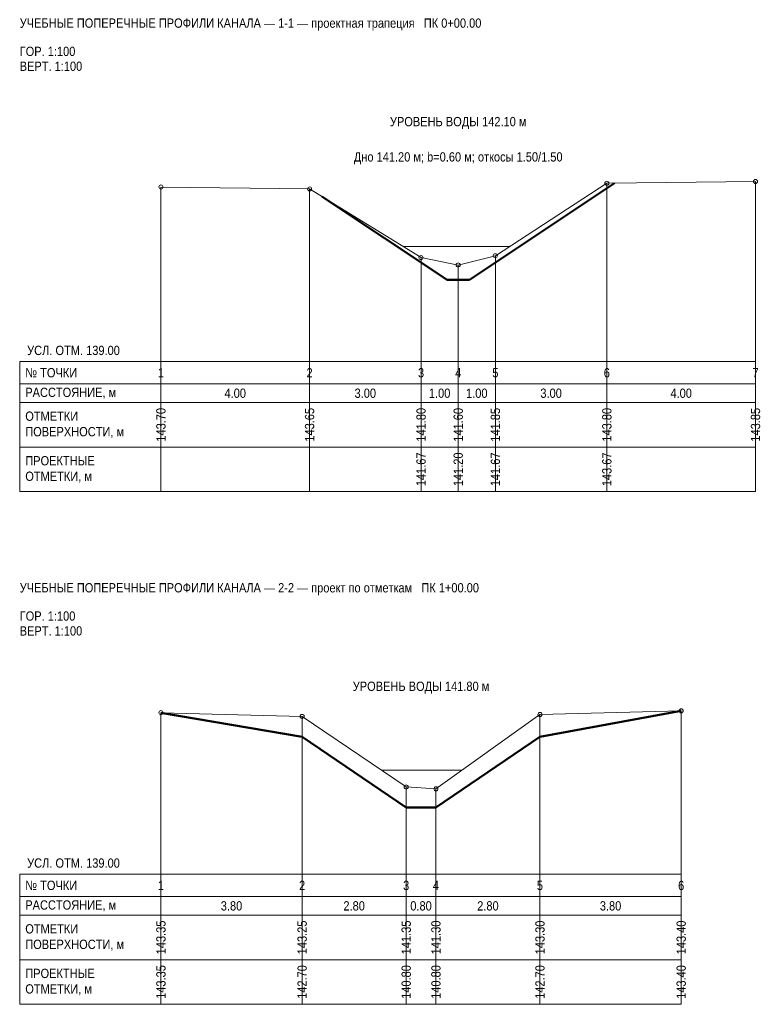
# Model space of a CAD drawing. Header units: metres. Extents: x -3.8 to 16.1, y -17.3 to 9.2.
import ezdxf
from ezdxf.enums import TextEntityAlignment as Align

# ---------------------------------------------------------------- set-up
doc = ezdxf.new("R2010")
doc.units = ezdxf.units.M
for name, color, linetype in [('PROF_EXISTING', 7, 'Continuous'), ('PROF_GRID', 7, 'Continuous'), ('PROF_ORD', 7, 'Continuous'), ('PROF_PROJECT', 7, 'Continuous'), ('PROF_TEXT', 7, 'Continuous'), ('PROF_WATER', 7, 'Continuous')]:
    doc.layers.add(name, color=color, linetype=linetype)
doc.styles.get("Standard").update_dxf_attribs({"font": 'Arial.ttf'})

msp = doc.modelspace()

# ---------------------------------------------------------------- linework, layer by layer
at = {"layer": 'PROF_EXISTING', "color": 7, "lineweight": 18}
for points in [[(0, 4.7), (4, 4.65), (7, 2.8), (8, 2.6), (9, 2.85), (12, 4.8), (16, 4.85)], [(0, -9.45), (3.8, -9.55), (6.6, -11.45), (7.4, -11.5), (10.2, -9.5), (14, -9.4)]]:
    msp.add_lwpolyline(points, dxfattribs=at)
for centre in [(12, 4.8), (16, 4.85), (0, 4.7), (4, 4.65), (7, 2.8), (8, 2.6), (9, 2.85), (0, -9.45), (3.8, -9.55), (10.2, -9.5), (14, -9.4), (6.6, -11.45), (7.4, -11.5)]:
    msp.add_circle(centre, 0.055, dxfattribs=at)
at = {"layer": 'PROF_GRID', "color": 8, "lineweight": 18}
for points in [[(-3.8, 0), (16, 0)], [(-3.8, 0), (-3.8, -3.5)], [(0, 0), (0, -3.5)], [(16, 0), (16, -3.5)], [(-3.8, -0.6), (16, -0.6)], [(-3.8, -1.1), (16, -1.1)], [(-3.8, -2.3), (16, -2.3)], [(-3.8, -3.5), (16, -3.5)], [(-3.8, -13.8), (14, -13.8)], [(-3.8, -13.8), (-3.8, -17.3)], [(0, -13.8), (0, -17.3)], [(14, -13.8), (14, -17.3)], [(-3.8, -14.4), (14, -14.4)], [(-3.8, -14.9), (14, -14.9)], [(-3.8, -16.1), (14, -16.1)], [(-3.8, -17.3), (14, -17.3)]]:
    msp.add_lwpolyline(points, dxfattribs=at)
at = {"layer": 'PROF_ORD', "color": 8, "lineweight": 18}
for points in [[(12, -3.5), (12, 4.8)], [(16, -3.5), (16, 4.85)], [(0, -3.5), (0, 4.7)], [(4, -3.5), (4, 4.65)], [(7, -3.5), (7, 2.8)], [(9, -3.5), (9, 2.85)], [(8, -3.5), (8, 2.6)], [(0, -17.3), (0, -9.45)], [(10.2, -17.3), (10.2, -9.5)], [(14, -17.3), (14, -9.4)], [(3.8, -17.3), (3.8, -9.55)], [(6.6, -17.3), (6.6, -11.45)], [(7.4, -17.3), (7.4, -11.5)]]:
    msp.add_lwpolyline(points, dxfattribs=at)
at = {"layer": 'PROF_PROJECT', "color": 1, "lineweight": 50}
for points in [[(4.333, 4.444), (7.7, 2.2), (8.3, 2.2), (12.204, 4.803)], [(0, -9.45), (3.8, -10.1), (6.6, -12), (7.4, -12), (10.2, -10.1), (14, -9.4)]]:
    msp.add_lwpolyline(points, dxfattribs=at)
at = {"layer": 'PROF_WATER', "color": 5, "lineweight": 18}
for points in [[(6.514, 3.1), (9.385, 3.1)], [(5.937, -11), (8.1, -11)]]:
    msp.add_lwpolyline(points, dxfattribs=at)

# ---------------------------------------------------------------- texts
at = {"layer": 'PROF_TEXT', "color": 7, "lineweight": 18, "width": 0.85}
for s, p in [('1', (0, -0.3)), ('2', (4, -0.3)), ('3', (7, -0.3)), ('4', (8, -0.3)), ('5', (9, -0.3)), ('6', (12, -0.3)), ('7', (16, -0.3)), ('4.00', (2, -0.85)), ('3.00', (5.5, -0.85)), ('1.00', (7.5, -0.85)), ('1.00', (8.5, -0.85)), ('3.00', (10.5, -0.85)), ('4.00', (14, -0.85)), ('1', (0, -14.1)), ('2', (3.8, -14.1)), ('3', (6.6, -14.1)), ('4', (7.4, -14.1)), ('5', (10.2, -14.1)), ('6', (14, -14.1)), ('3.80', (1.9, -14.65)), ('2.80', (5.2, -14.65)), ('0.80', (7, -14.65)), ('2.80', (8.8, -14.65)), ('3.80', (12.1, -14.65))]:
    msp.add_text(s, height=0.25, dxfattribs=at).set_placement(p, align=Align.MIDDLE_CENTER)
for s, p in [('143.70', (0, -1.7)), ('143.65', (4, -1.7)), ('141.80', (7, -1.7)), ('141.60', (8, -1.7)), ('141.85', (9, -1.7)), ('143.80', (12, -1.7)), ('143.85', (16, -1.7)), ('143.35', (0, -15.5)), ('143.25', (3.8, -15.5)), ('141.35', (6.6, -15.5)), ('141.30', (7.4, -15.5)), ('143.30', (10.2, -15.5)), ('143.40', (14, -15.5))]:
    msp.add_text(s, height=0.25, rotation=90, dxfattribs=at).set_placement(p, align=Align.MIDDLE_CENTER)
at = {"layer": 'PROF_TEXT', "color": 1, "lineweight": 18, "width": 0.85}
for s, p in [('141.67', (7, -2.9)), ('141.20', (8, -2.9)), ('141.67', (9, -2.9)), ('143.67', (12, -2.9)), ('143.35', (0, -16.7)), ('142.70', (3.8, -16.7)), ('140.80', (6.6, -16.7)), ('140.80', (7.4, -16.7)), ('142.70', (10.2, -16.7)), ('143.40', (14, -16.7))]:
    msp.add_text(s, height=0.25, rotation=90, dxfattribs=at).set_placement(p, align=Align.MIDDLE_CENTER)
at = {"layer": 'PROF_TEXT', "color": 7, "lineweight": 18, "char_height": 0.25}
for s, insert, width, attachment_point in [('{\\W0.85;\\pxql;УЧЕБНЫЕ ПОПЕРЕЧНЫЕ ПРОФИЛИ КАНАЛА — 1-1 — проектная трапеция   ПК 0+00.00}', (-3.8, 9.075), 19.8, 4), ('{\\W0.85;\\pxql;ГОР. 1:100}', (-3.8, 8.35), 3.8, 4), ('{\\W0.85;\\pxql;ВЕРТ. 1:100}', (-3.8, 7.95), 3.8, 4), ('{\\W0.85;\\pxqc;Дно 141.20 м; b=0.60 м; откосы 1.50/1.50}', (8, 5.475), 16, 5), ('{\\W0.85;\\pxql;УСЛ. ОТМ. 139.00}', (-3.6, 0.3), 3.6, 4), ('{\\W0.85;\\pxql;№ ТОЧКИ}', (-3.65, -0.3), 3.5, 4), ('{\\W0.85;\\pxql;РАССТОЯНИЕ, м}', (-3.65, -0.85), 3.5, 4), ('{\\W0.85;\\pxql;ОТМЕТКИ\\PПОВЕРХНОСТИ, м}', (-3.65, -1.7), 3.5, 4), ('{\\W0.85;\\pxql;ПРОЕКТНЫЕ\\PОТМЕТКИ, м}', (-3.65, -2.9), 3.5, 4), ('{\\W0.85;\\pxql;УЧЕБНЫЕ ПОПЕРЕЧНЫЕ ПРОФИЛИ КАНАЛА — 2-2 — проект по отметкам   ПК 1+00.00}', (-3.8, -6.125), 17.8, 4), ('{\\W0.85;\\pxql;ГОР. 1:100}', (-3.8, -6.85), 3.8, 4), ('{\\W0.85;\\pxql;ВЕРТ. 1:100}', (-3.8, -7.25), 3.8, 4), ('{\\W0.85;\\pxql;УСЛ. ОТМ. 139.00}', (-3.6, -13.5), 3.6, 4), ('{\\W0.85;\\pxql;№ ТОЧКИ}', (-3.65, -14.1), 3.5, 4), ('{\\W0.85;\\pxql;РАССТОЯНИЕ, м}', (-3.65, -14.65), 3.5, 4), ('{\\W0.85;\\pxql;ОТМЕТКИ\\PПОВЕРХНОСТИ, м}', (-3.65, -15.5), 3.5, 4), ('{\\W0.85;\\pxql;ПРОЕКТНЫЕ\\PОТМЕТКИ, м}', (-3.65, -16.7), 3.5, 4)]:
    msp.add_mtext(s, dxfattribs=dict(at, insert=insert, width=width, attachment_point=attachment_point))
at = {"layer": 'PROF_TEXT', "color": 5, "lineweight": 18, "char_height": 0.25, "attachment_point": 5}
for s, insert, width in [('{\\W0.85;\\pxqc;УРОВЕНЬ ВОДЫ 142.10 м}', (8, 6.425), 16), ('{\\W0.85;\\pxqc;УРОВЕНЬ ВОДЫ 141.80 м}', (7, -8.775), 14)]:
    msp.add_mtext(s, dxfattribs=dict(at, insert=insert, width=width))

doc.saveas('drawing.dxf')
